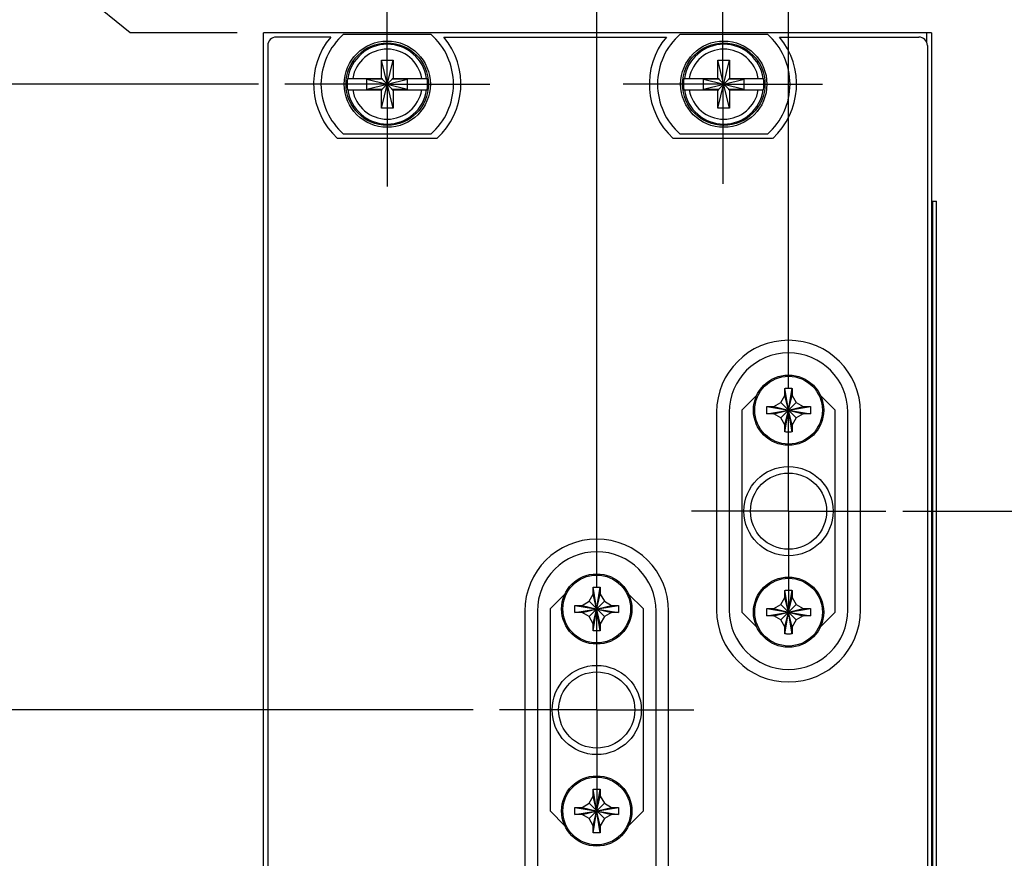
# Model space of a CAD drawing. Header units: inches. Extents: x 0.2 to 16.8, y 0.1 to 10.8.
# Tile 4 of 15: x 2.6 to 4.9, y 5.7 to 7.7. Entities that reach past the tile are written whole.
import ezdxf

# ---------------------------------------------------------------- set-up
doc = ezdxf.new("R2010")
doc.units = ezdxf.units.IN
doc.header["$LTSCALE"] = 0.935
doc.header["$MEASUREMENT"] = 0
doc.linetypes.add('CENTER', pattern=[0.6, 0.375, -0.075, 0.075, -0.075])
doc.layers.get('0').update_dxf_attribs({"linetype": 'CONTINUOUS'})
doc.layers.add('DEFAULT_1', color=7, linetype='CENTER')
doc.layers.add('DIMENSIONS', color=7, linetype='CONTINUOUS')
doc.styles.get("Standard").update_dxf_attribs({"font": 'txt', "width": 0.8})
doc.dimstyles.new('DIMSTYLE_2', dxfattribs={"dimtxt": 0.125, "dimasz": 0.18, "dimexe": 0.18, "dimexo": 0.0625, "dimgap": 0.09, "dimtad": 0, "dimtih": 1, "dimtoh": 1, "dimdec": 3, "dimzin": 4, "dimdsep": 46, "dimtxsty": 'STANDARD', "dimblk": '_FILLED', "dimblk1": '_FILLED', "dimblk2": '_FILLED', "dimcen": 0.09, "dimadec": 0, "dimazin": 0, "dimtp": 0.005, "dimtm": 0.005, "dimtfac": 1, "dimtdec": 3, "dimtofl": 0, "dimtmove": 0, "dimatfit": 3, "dimldrblk": '_FILLED', "dimfxl": 1, "dimtolj": 1, "dimtzin": 4, "dimarcsym": 0})

# ---------------------------------------------------------------- blocks, each defined once
blk = doc.blocks.new('*D7')
at = {"layer": 'DIMENSIONS', "color": 2, "linetype": 'CONTINUOUS'}
blk.add_line((3.9525, 6.3734), (3.9525, 8.3766), dxfattribs=at)
at = {"layer": 'DIMENSIONS', "color": 2, "linetype": 'CONTINUOUS', "width": 0.8}
for s, p in [(']', (4.015, 9.8641)), ('12.65', (4.015, 9.3641)), ('[', (4.015, 9.2641)), ('.498', (4.015, 8.7391)), ('3X ', (4.015, 8.4391))]:
    blk.add_text(s, height=0.125, rotation=90, dxfattribs=at).set_placement(p)
blk = doc.blocks.new('_FILLED')
at = {"color": 0, "linetype": 'BYBLOCK'}
blk.add_solid([(0, 0), (-1, 0.174), (-1, -0.174)], dxfattribs=at)
blk = doc.blocks.new('*D8')
at = {"layer": 'DIMENSIONS', "color": 2, "linetype": 'CONTINUOUS'}
blk.add_line((4.4085, 6.8459), (4.4085, 8.3766), dxfattribs=at)
at = {"layer": 'DIMENSIONS', "color": 2, "linetype": 'CONTINUOUS', "width": 0.8}
for s, p in [(']', (4.471, 9.8641)), ('24.23', (4.471, 9.3641)), ('[', (4.471, 9.2641)), ('.954', (4.471, 8.7391)), ('3X ', (4.471, 8.4391))]:
    blk.add_text(s, height=0.125, rotation=90, dxfattribs=at).set_placement(p)
blk = doc.blocks.new('*D10')
at = {"layer": 'DIMENSIONS', "color": 2, "linetype": 'CONTINUOUS'}
for p, q in [((2.6976, 7.8073), (2.473, 7.8073)), ((2.8435, 7.6891), (2.6976, 7.8073)), ((3.098, 7.6891), (2.8435, 7.6891))]:
    blk.add_line(p, q, dxfattribs=at)
at = {"layer": 'DIMENSIONS', "color": 2, "linetype": 'CONTINUOUS', "width": 0.8}
for s, p in [('.122', (1.3855, 7.7448)), ('[', (1.9105, 7.7448)), ('3.1', (2.0105, 7.7448)), (']', (2.3105, 7.7448))]:
    blk.add_text(s, height=0.125, dxfattribs=at).set_placement(p)
blk = doc.blocks.new('*D11')
at = {"layer": 'DIMENSIONS', "color": 2, "linetype": 'CONTINUOUS'}
blk.add_line((4.68, 6.5524), (5.4477, 6.5524), dxfattribs=at)
at = {"layer": 'DIMENSIONS', "color": 2, "linetype": 'CONTINUOUS', "width": 0.8}
for s, p in [('[', (6.2352, 6.4899)), (']', (6.8352, 6.4899)), ('1.015', (5.6102, 6.4899)), ('25.77', (6.3352, 6.4899)), ('-', (5.5102, 6.4899))]:
    blk.add_text(s, height=0.125, dxfattribs=at).set_placement(p)
blk = doc.blocks.new('*D12')
at = {"layer": 'DIMENSIONS', "color": 2, "linetype": 'CONTINUOUS'}
blk.add_line((3.659, 6.0799), (2.473, 6.0799), dxfattribs=at)
at = {"layer": 'DIMENSIONS', "color": 2, "linetype": 'CONTINUOUS', "width": 0.8}
for s, p in [('1.487', (1.0855, 6.0174)), ('[', (1.7105, 6.0174)), ('37.77', (1.8105, 6.0174)), (']', (2.3105, 6.0174)), ('-', (0.9855, 6.0174))]:
    blk.add_text(s, height=0.125, dxfattribs=at).set_placement(p)
blk = doc.blocks.new('*D13')
at = {"layer": 'DIMENSIONS', "color": 2, "linetype": 'CONTINUOUS'}
blk.add_line((4.702, 4.7749), (5.4477, 4.7749), dxfattribs=at)
at = {"layer": 'DIMENSIONS', "color": 2, "linetype": 'CONTINUOUS', "width": 0.8}
for s, p in [('[', (6.2352, 4.7124)), (']', (6.8352, 4.7124)), ('2.792', (5.6102, 4.7124)), ('70.92', (6.3352, 4.7124)), ('-', (5.5102, 4.7124))]:
    blk.add_text(s, height=0.125, dxfattribs=at).set_placement(p)
blk = doc.blocks.new('*D14')
at = {"layer": 'DIMENSIONS', "color": 2, "linetype": 'CONTINUOUS'}
blk.add_line((4.702, 3.9316), (5.4477, 3.9316), dxfattribs=at)
at = {"layer": 'DIMENSIONS', "color": 2, "linetype": 'CONTINUOUS', "width": 0.8}
for s, p in [('[', (6.2352, 3.8691)), (']', (6.8352, 3.8691)), ('3.635', (5.6102, 3.8691)), ('92.34', (6.3352, 3.8691)), ('-', (5.5102, 3.8691))]:
    blk.add_text(s, height=0.125, dxfattribs=at).set_placement(p)
blk = doc.blocks.new('*D15')
at = {"layer": 'DIMENSIONS', "color": 2, "linetype": 'CONTINUOUS'}
blk.add_line((3.659, 4.6699), (2.473, 4.6699), dxfattribs=at)
at = {"layer": 'DIMENSIONS', "color": 2, "linetype": 'CONTINUOUS', "width": 0.8}
for s, p in [('2.897', (1.0855, 4.6074)), ('[', (1.7105, 4.6074)), ('73.59', (1.8105, 4.6074)), (']', (2.3105, 4.6074)), ('-', (0.9855, 4.6074))]:
    blk.add_text(s, height=0.125, dxfattribs=at).set_placement(p)
blk = doc.blocks.new('*D16')
at = {"layer": 'DIMENSIONS', "color": 2, "linetype": 'CONTINUOUS'}
blk.add_line((3.659, 5.3749), (2.473, 5.3749), dxfattribs=at)
at = {"layer": 'DIMENSIONS', "color": 2, "linetype": 'CONTINUOUS', "width": 0.8}
for s, p in [('2.192', (1.0855, 5.3124)), ('[', (1.7105, 5.3124)), ('55.68', (1.8105, 5.3124)), (']', (2.3105, 5.3124)), ('-', (0.9855, 5.3124))]:
    blk.add_text(s, height=0.125, dxfattribs=at).set_placement(p)
blk = doc.blocks.new('*D17')
at = {"layer": 'DIMENSIONS', "color": 2, "linetype": 'CONTINUOUS'}
blk.add_line((3.158, 2.7462), (2.473, 2.7462), dxfattribs=at)
at = {"layer": 'DIMENSIONS', "color": 2, "linetype": 'CONTINUOUS', "width": 0.8}
for s, p in [('2X -', (0.5855, 2.6837)), ('4.821', (0.9855, 2.6837)), ('[', (1.6105, 2.6837)), ('122.45', (1.7105, 2.6837)), (']', (2.3105, 2.6837))]:
    blk.add_text(s, height=0.125, dxfattribs=at).set_placement(p)
blk = doc.blocks.new('*D18')
at = {"layer": 'DIMENSIONS', "color": 2, "linetype": 'CONTINUOUS'}
blk.add_line((3.1485, 7.5671), (2.473, 7.5671), dxfattribs=at)
at = {"layer": 'DIMENSIONS', "color": 2, "linetype": 'CONTINUOUS', "width": 0.8}
for s, p in [('2X ', (1.2855, 7.5046)), ('.000', (1.5855, 7.5046)), ('[', (2.1105, 7.5046)), ('0', (2.2105, 7.5046)), (']', (2.3105, 7.5046))]:
    blk.add_text(s, height=0.125, dxfattribs=at).set_placement(p)

msp = doc.modelspace()

# ---------------------------------------------------------------- linework, layer by layer
at = {"color": 7, "linetype": 'CONTINUOUS'}
for p, q in [((3.1605, 2.5512), (3.1605, 7.6891)), ((4.7485, 7.6891), (3.1605, 7.6891)), ((3.32, 7.6791), (3.1905, 7.6791)), ((3.3507, 7.6856), (3.5582, 7.6856)), ((3.589, 7.6791), (4.118, 7.6791)), ((4.1507, 7.6856), (4.3582, 7.6856)), ((4.387, 7.6791), (4.7185, 7.6791)), ((4.7485, 7.6891), (4.7485, 2.6261)), ((3.1705, 7.6591), (3.1705, 3.5891)), ((4.7385, 7.6591), (4.7385, 2.6561)), ((3.4407, 7.51), (3.4683, 7.6242)), ((3.4407, 7.5808), (3.4407, 7.6242)), ((3.4683, 7.51), (3.4407, 7.6242)), ((3.4407, 7.6242), (3.4683, 7.6242)), ((3.4683, 7.6242), (3.4683, 7.5808)), ((4.2407, 7.51), (4.2683, 7.6242)), ((4.2407, 7.5808), (4.2407, 7.6242)), ((4.2683, 7.51), (4.2407, 7.6242)), ((4.2407, 7.6242), (4.2683, 7.6242)), ((4.2683, 7.6242), (4.2683, 7.5808)), ((3.3598, 7.5808), (3.4428, 7.5808)), ((3.406, 7.5554), (3.406, 7.5788)), ((3.406, 7.5788), (3.503, 7.5554)), ((3.406, 7.5554), (3.503, 7.5788)), ((3.4428, 7.5788), (3.406, 7.5788)), ((3.4428, 7.5808), (3.4428, 7.5788)), ((3.4428, 7.5554), (3.4662, 7.5788)), ((3.4662, 7.5554), (3.4428, 7.5788)), ((3.4662, 7.5808), (3.4662, 7.5788)), ((3.4662, 7.5808), (3.5491, 7.5808)), ((3.503, 7.5788), (3.4662, 7.5788)), ((3.503, 7.5554), (3.503, 7.5788)), ((4.1598, 7.5808), (4.2428, 7.5808)), ((4.206, 7.5554), (4.206, 7.5788)), ((4.206, 7.5554), (4.303, 7.5788)), ((4.2428, 7.5788), (4.206, 7.5788)), ((4.206, 7.5788), (4.303, 7.5554)), ((4.2428, 7.5808), (4.2428, 7.5788)), ((4.2428, 7.5554), (4.2662, 7.5788)), ((4.2662, 7.5554), (4.2428, 7.5788)), ((4.2662, 7.5808), (4.2662, 7.5788)), ((4.2662, 7.5808), (4.3491, 7.5808)), ((4.303, 7.5788), (4.2662, 7.5788)), ((4.303, 7.5554), (4.303, 7.5788)), ((3.3598, 7.5533), (3.4428, 7.5533)), ((3.406, 7.5554), (3.4428, 7.5554)), ((3.4407, 7.51), (3.4407, 7.5533)), ((3.4428, 7.5533), (3.4428, 7.5554)), ((3.4662, 7.5533), (3.4662, 7.5554)), ((3.4662, 7.5554), (3.503, 7.5554)), ((3.4662, 7.5533), (3.5491, 7.5533)), ((3.4683, 7.5533), (3.4683, 7.51)), ((4.1598, 7.5533), (4.2428, 7.5533)), ((4.206, 7.5554), (4.2428, 7.5554)), ((4.2407, 7.51), (4.2407, 7.5533)), ((4.2428, 7.5533), (4.2428, 7.5554)), ((4.2662, 7.5533), (4.2662, 7.5554)), ((4.2662, 7.5554), (4.303, 7.5554)), ((4.2662, 7.5533), (4.3491, 7.5533)), ((4.2683, 7.5533), (4.2683, 7.51)), ((3.4683, 7.51), (3.4407, 7.51)), ((4.2683, 7.51), (4.2407, 7.51)), ((3.5582, 7.4486), (3.3507, 7.4486)), ((4.3582, 7.4486), (4.1507, 7.4486)), ((3.5727, 7.4381), (3.3362, 7.4381)), ((4.3707, 7.4381), (4.1342, 7.4381)), ((4.7485, 7.2891), (4.7602, 7.2891)), ((4.7602, 3.2891), (4.7602, 7.2891)), ((4.4, 6.7406), (4.417, 6.8442)), ((4.417, 6.7406), (4.4, 6.8442)), ((4.4, 6.8274), (4.4, 6.8437)), ((4.417, 6.8437), (4.417, 6.8274)), ((4.333, 6.8279), (4.2975, 6.7924)), ((4.3903, 6.8106), (4.4, 6.8274)), ((4.4, 6.7574), (4.417, 6.8274)), ((4.417, 6.7574), (4.4, 6.8274)), ((4.417, 6.8274), (4.4267, 6.8106)), ((4.5195, 6.7924), (4.484, 6.8279)), ((4.2975, 6.7924), (4.2975, 6.3124)), ((4.3567, 6.7839), (4.4603, 6.8009)), ((4.3567, 6.8009), (4.4603, 6.7839)), ((4.3572, 6.8009), (4.3735, 6.8009)), ((4.3735, 6.8009), (4.3903, 6.8106)), ((4.3735, 6.7839), (4.4435, 6.8009)), ((4.3735, 6.8009), (4.4435, 6.7839)), ((4.3903, 6.7742), (4.4267, 6.8106)), ((4.4267, 6.7742), (4.3903, 6.8106)), ((4.4267, 6.8106), (4.4435, 6.8009)), ((4.4435, 6.8009), (4.4598, 6.8009)), ((4.5195, 6.3124), (4.5195, 6.7924)), ((4.2375, 6.7874), (4.2375, 6.3174)), ((4.2675, 6.7874), (4.2675, 6.3174)), ((4.3735, 6.7839), (4.3572, 6.7839)), ((4.3903, 6.7742), (4.3735, 6.7839)), ((4.4, 6.7574), (4.3903, 6.7742)), ((4.4267, 6.7742), (4.417, 6.7574)), ((4.4435, 6.7839), (4.4267, 6.7742)), ((4.4598, 6.7839), (4.4435, 6.7839)), ((4.5495, 6.3174), (4.5495, 6.7874)), ((4.5795, 6.3174), (4.5795, 6.7874)), ((4.4, 6.7411), (4.4, 6.7574)), ((4.417, 6.7574), (4.417, 6.7411)), ((3.944, 6.2681), (3.961, 6.3717)), ((3.961, 6.2681), (3.944, 6.3717)), ((3.944, 6.3549), (3.944, 6.3712)), ((3.961, 6.3712), (3.961, 6.3549)), ((3.877, 6.3554), (3.8415, 6.3199)), ((3.9343, 6.3381), (3.944, 6.3549)), ((3.944, 6.2849), (3.961, 6.3549)), ((3.961, 6.2849), (3.944, 6.3549)), ((3.961, 6.3549), (3.9707, 6.3381)), ((4.0635, 6.3199), (4.028, 6.3554)), ((4.3903, 6.3306), (4.4, 6.3474)), ((4.4, 6.2606), (4.417, 6.3642)), ((4.417, 6.2606), (4.4, 6.3642)), ((4.4, 6.3474), (4.4, 6.3637)), ((4.4, 6.2774), (4.417, 6.3474)), ((4.417, 6.2774), (4.4, 6.3474)), ((4.417, 6.3637), (4.417, 6.3474)), ((4.417, 6.3474), (4.4267, 6.3306)), ((3.9007, 6.3114), (4.0043, 6.3284)), ((3.9007, 6.3284), (4.0043, 6.3114)), ((3.9012, 6.3284), (3.9175, 6.3284)), ((3.9175, 6.3284), (3.9343, 6.3381)), ((3.9175, 6.3114), (3.9875, 6.3284)), ((3.9175, 6.3284), (3.9875, 6.3114)), ((3.9343, 6.3017), (3.9707, 6.3381)), ((3.9707, 6.3017), (3.9343, 6.3381)), ((3.9707, 6.3381), (3.9875, 6.3284)), ((3.9875, 6.3284), (4.0038, 6.3284)), ((4.3567, 6.3039), (4.4603, 6.3209)), ((4.3567, 6.3209), (4.4603, 6.3039)), ((4.3572, 6.3209), (4.3735, 6.3209)), ((4.3735, 6.3209), (4.3903, 6.3306)), ((4.3735, 6.3039), (4.4435, 6.3209)), ((4.3735, 6.3209), (4.4435, 6.3039)), ((4.3903, 6.2942), (4.4267, 6.3306)), ((4.4267, 6.2942), (4.3903, 6.3306)), ((4.4267, 6.3306), (4.4435, 6.3209)), ((4.4435, 6.3209), (4.4598, 6.3209)), ((3.7815, 6.3149), (3.7815, 4.4349)), ((3.8115, 6.3149), (3.8115, 4.4349)), ((3.8415, 6.3199), (3.8415, 5.8399)), ((3.9175, 6.3114), (3.9012, 6.3114)), ((3.9343, 6.3017), (3.9175, 6.3114)), ((3.944, 6.2849), (3.9343, 6.3017)), ((3.9707, 6.3017), (3.961, 6.2849)), ((3.9875, 6.3114), (3.9707, 6.3017)), ((4.0038, 6.3114), (3.9875, 6.3114)), ((4.0635, 5.8399), (4.0635, 6.3199)), ((4.0935, 4.4349), (4.0935, 6.3149)), ((4.1235, 4.4349), (4.1235, 6.3149)), ((4.2975, 6.3124), (4.333, 6.2769)), ((4.3735, 6.3039), (4.3572, 6.3039)), ((4.3903, 6.2942), (4.3735, 6.3039)), ((4.4435, 6.3039), (4.4267, 6.2942)), ((4.4598, 6.3039), (4.4435, 6.3039)), ((4.484, 6.2769), (4.5195, 6.3124)), ((3.944, 6.2686), (3.944, 6.2849)), ((3.961, 6.2849), (3.961, 6.2686)), ((4.4, 6.2774), (4.3903, 6.2942)), ((4.4, 6.2611), (4.4, 6.2774)), ((4.4267, 6.2942), (4.417, 6.2774)), ((4.417, 6.2774), (4.417, 6.2611)), ((3.944, 5.7881), (3.961, 5.8917)), ((3.961, 5.7881), (3.944, 5.8917)), ((3.944, 5.8749), (3.944, 5.8912)), ((3.961, 5.8912), (3.961, 5.8749)), ((3.9175, 5.8484), (3.9343, 5.8581)), ((3.9343, 5.8581), (3.944, 5.8749)), ((3.9343, 5.8217), (3.9707, 5.8581)), ((3.9707, 5.8217), (3.9343, 5.8581)), ((3.944, 5.8049), (3.961, 5.8749)), ((3.961, 5.8049), (3.944, 5.8749)), ((3.961, 5.8749), (3.9707, 5.8581)), ((3.9707, 5.8581), (3.9875, 5.8484)), ((3.8415, 5.8399), (3.877, 5.8044)), ((3.9007, 5.8314), (4.0043, 5.8484)), ((3.9007, 5.8484), (4.0043, 5.8314)), ((3.9012, 5.8484), (3.9175, 5.8484)), ((3.9175, 5.8314), (3.9012, 5.8314)), ((3.9175, 5.8314), (3.9875, 5.8484)), ((3.9175, 5.8484), (3.9875, 5.8314)), ((3.9343, 5.8217), (3.9175, 5.8314)), ((3.9875, 5.8314), (3.9707, 5.8217)), ((3.9875, 5.8484), (4.0038, 5.8484)), ((4.0038, 5.8314), (3.9875, 5.8314)), ((4.028, 5.8044), (4.0635, 5.8399)), ((3.944, 5.8049), (3.9343, 5.8217)), ((3.9707, 5.8217), (3.961, 5.8049)), ((3.944, 5.7886), (3.944, 5.8049)), ((3.961, 5.8049), (3.961, 5.7886))]:
    msp.add_line(p, q, dxfattribs=at)
at = {"color": 9, "linetype": 'CONTINUOUS'}
for p, q in [((4.7365, 7.6891), (4.7365, 7.6676)), ((4.7514, 3.2891), (4.7514, 7.2891)), ((4.76, 3.2891), (4.76, 7.2891))]:
    msp.add_line(p, q, dxfattribs=at)
at = {"color": 7, "linetype": 'CONTINUOUS'}
for centre, radius in [((3.4545, 7.5671), 0.1025), ((3.4545, 7.5671), 0.098), ((4.2545, 7.5671), 0.1025), ((4.2545, 7.5671), 0.098), ((4.4085, 6.7924), 0.0835), ((4.4085, 6.5524), 0.106), ((4.4085, 6.5524), 0.0905), ((3.9525, 6.3199), 0.0835), ((4.4085, 6.3124), 0.0835), ((3.9525, 6.0799), 0.106), ((3.9525, 6.0799), 0.0905), ((3.9525, 5.8399), 0.0835)]:
    msp.add_circle(centre, radius, dxfattribs=at)
at = {"color": 9, "linetype": 'CONTINUOUS'}
for centre in [(4.4085, 6.7924), (3.9525, 6.3199), (4.4085, 6.3124), (3.9525, 5.8399)]:
    msp.add_circle(centre, 0.0805, dxfattribs=at)
at = {"color": 7, "linetype": 'CONTINUOUS'}
for centre, radius, start, end in [((3.1905, 7.6591), 0.02, 90, 180), ((3.4545, 7.5671), 0.175, 140.2082, 227.4886), ((3.4545, 7.5671), 0.1575, 131.203, 228.797), ((3.4545, 7.5671), 0.1575, 311.203, 48.797), ((3.4545, 7.5671), 0.175, 312.5114, 39.7918), ((4.2525, 7.5671), 0.175, 140.2082, 227.4886), ((4.2545, 7.5671), 0.1575, 131.203, 228.797), ((4.2545, 7.5671), 0.1575, 311.203, 48.797), ((4.2525, 7.5671), 0.175, 312.5114, 39.7918), ((4.7185, 7.6591), 0.02, 0, 90), ((3.4545, 7.5671), 0.0956, 171.7166, 188.2834), ((3.4545, 7.5671), 0.0956, 351.7166, 8.2834), ((4.2545, 7.5671), 0.0956, 171.7166, 188.2834), ((4.2545, 7.5671), 0.0956, 351.7166, 8.2834), ((4.4085, 6.7874), 0.171, 0, 180), ((4.4085, 6.7874), 0.141, 0, 180), ((3.9525, 6.3149), 0.171, 0, 180), ((3.9525, 6.3149), 0.141, 0, 180), ((4.4085, 6.3174), 0.171, 180, 360), ((4.4085, 6.3174), 0.141, 180, 360)]:
    msp.add_arc(centre, radius, start, end, dxfattribs=at)
at = {"color": 9, "linetype": 'CONTINUOUS'}
for centre, radius, start, end in [((3.4545, 7.5671), 0.0947, 8.3637, 171.6363), ((4.2545, 7.5671), 0.0947, 8.3637, 171.6363), ((3.4545, 7.5671), 0.0832, 9.5336, 170.4664), ((4.2545, 7.5671), 0.0832, 9.5336, 170.4664), ((3.4545, 7.5671), 0.0947, 188.3637, 351.6363), ((3.4545, 7.5671), 0.0832, 189.5336, 350.4664), ((4.2545, 7.5671), 0.0947, 188.3637, 351.6363), ((4.2545, 7.5671), 0.0832, 189.5336, 350.4664)]:
    msp.add_arc(centre, radius, start, end, dxfattribs=at)
at = {"color": 7, "linetype": 'CONTINUOUS'}
for points, knots in [([(4.4, 6.8442), (4.4009, 6.8443), (4.4028, 6.8443), (4.4057, 6.8444), (4.4075, 6.8444), (4.4085, 6.8444)], [0, 0, 0, 0, 0.331666, 0.664945, 1, 1, 1, 1]), ([(4.4, 6.8437), (4.4, 6.8438), (4.4, 6.844), (4.4, 6.8442), (4.4, 6.8442)], [0, 0, 0, 0, 0.499808, 1, 1, 1, 1]), ([(4.4085, 6.8444), (4.4094, 6.8444), (4.4113, 6.8444), (4.4141, 6.8443), (4.416, 6.8443), (4.417, 6.8442)], [0, 0, 0, 0, 0.334996, 0.668265, 1, 1, 1, 1]), ([(4.417, 6.8442), (4.417, 6.8442), (4.417, 6.844), (4.417, 6.8438), (4.417, 6.8437)], [0, 0, 0, 0, 0.500108, 1, 1, 1, 1]), ([(4.3567, 6.7839), (4.3566, 6.7858), (4.3565, 6.7896), (4.3565, 6.7952), (4.3566, 6.799), (4.3567, 6.8009)], [0, 0, 0, 0, 0.332873, 0.667127, 1, 1, 1, 1]), ([(4.3567, 6.8009), (4.3567, 6.8009), (4.3569, 6.8009), (4.3571, 6.8009), (4.3572, 6.8009)], [0, 0, 0, 0, 0.5002, 1, 1, 1, 1]), ([(4.4598, 6.8009), (4.4599, 6.8009), (4.4601, 6.8009), (4.4602, 6.8009), (4.4603, 6.8009)], [0, 0, 0, 0, 0.499809, 1, 1, 1, 1]), ([(4.4603, 6.8009), (4.4604, 6.799), (4.4605, 6.7952), (4.4605, 6.7896), (4.4604, 6.7858), (4.4603, 6.7839)], [0, 0, 0, 0, 0.332873, 0.667127, 1, 1, 1, 1]), ([(4.3572, 6.7839), (4.3571, 6.7839), (4.3569, 6.7839), (4.3567, 6.7839), (4.3567, 6.7839)], [0, 0, 0, 0, 0.499808, 1, 1, 1, 1]), ([(4.4603, 6.7839), (4.4602, 6.7839), (4.4601, 6.7839), (4.4599, 6.7839), (4.4598, 6.7839)], [0, 0, 0, 0, 0.5002, 1, 1, 1, 1]), ([(4.4, 6.7406), (4.4, 6.7407), (4.4, 6.7409), (4.4, 6.741), (4.4, 6.7411)], [0, 0, 0, 0, 0.5002, 1, 1, 1, 1]), ([(4.4085, 6.7404), (4.4075, 6.7404), (4.4057, 6.7404), (4.4028, 6.7405), (4.4009, 6.7405), (4.4, 6.7406)], [0, 0, 0, 0, 0.334996, 0.668265, 1, 1, 1, 1]), ([(4.417, 6.7406), (4.416, 6.7405), (4.4141, 6.7405), (4.4113, 6.7404), (4.4094, 6.7404), (4.4085, 6.7404)], [0, 0, 0, 0, 0.331666, 0.664945, 1, 1, 1, 1]), ([(4.417, 6.7411), (4.417, 6.741), (4.417, 6.7409), (4.417, 6.7407), (4.417, 6.7406)], [0, 0, 0, 0, 0.49981, 1, 1, 1, 1]), ([(3.944, 6.3717), (3.9449, 6.3718), (3.9468, 6.3718), (3.9497, 6.3719), (3.9515, 6.3719), (3.9525, 6.3719)], [0, 0, 0, 0, 0.331666, 0.664945, 1, 1, 1, 1]), ([(3.944, 6.3712), (3.944, 6.3713), (3.944, 6.3715), (3.944, 6.3717), (3.944, 6.3717)], [0, 0, 0, 0, 0.499808, 1, 1, 1, 1]), ([(3.9525, 6.3719), (3.9534, 6.3719), (3.9553, 6.3719), (3.9581, 6.3718), (3.96, 6.3718), (3.961, 6.3717)], [0, 0, 0, 0, 0.334996, 0.668265, 1, 1, 1, 1]), ([(3.961, 6.3717), (3.961, 6.3717), (3.961, 6.3715), (3.961, 6.3713), (3.961, 6.3712)], [0, 0, 0, 0, 0.500108, 1, 1, 1, 1]), ([(4.4, 6.3642), (4.4009, 6.3643), (4.4028, 6.3643), (4.4057, 6.3644), (4.4075, 6.3644), (4.4085, 6.3644)], [0, 0, 0, 0, 0.331666, 0.664945, 1, 1, 1, 1]), ([(4.4, 6.3637), (4.4, 6.3638), (4.4, 6.364), (4.4, 6.3642), (4.4, 6.3642)], [0, 0, 0, 0, 0.499808, 1, 1, 1, 1]), ([(4.4085, 6.3644), (4.4094, 6.3644), (4.4113, 6.3644), (4.4141, 6.3643), (4.416, 6.3643), (4.417, 6.3642)], [0, 0, 0, 0, 0.334996, 0.668265, 1, 1, 1, 1]), ([(4.417, 6.3642), (4.417, 6.3642), (4.417, 6.364), (4.417, 6.3638), (4.417, 6.3637)], [0, 0, 0, 0, 0.500108, 1, 1, 1, 1]), ([(3.9007, 6.3114), (3.9006, 6.3133), (3.9005, 6.3171), (3.9005, 6.3227), (3.9006, 6.3265), (3.9007, 6.3284)], [0, 0, 0, 0, 0.332873, 0.667127, 1, 1, 1, 1]), ([(3.9007, 6.3284), (3.9007, 6.3284), (3.9009, 6.3284), (3.9011, 6.3284), (3.9012, 6.3284)], [0, 0, 0, 0, 0.5002, 1, 1, 1, 1]), ([(4.0038, 6.3284), (4.0039, 6.3284), (4.0041, 6.3284), (4.0042, 6.3284), (4.0043, 6.3284)], [0, 0, 0, 0, 0.499809, 1, 1, 1, 1]), ([(4.0043, 6.3284), (4.0044, 6.3265), (4.0045, 6.3227), (4.0045, 6.3171), (4.0044, 6.3133), (4.0043, 6.3114)], [0, 0, 0, 0, 0.332873, 0.667127, 1, 1, 1, 1]), ([(4.3567, 6.3039), (4.3566, 6.3058), (4.3565, 6.3096), (4.3565, 6.3152), (4.3566, 6.319), (4.3567, 6.3209)], [0, 0, 0, 0, 0.332873, 0.667127, 1, 1, 1, 1]), ([(4.3567, 6.3209), (4.3567, 6.3209), (4.3569, 6.3209), (4.3571, 6.3209), (4.3572, 6.3209)], [0, 0, 0, 0, 0.5002, 1, 1, 1, 1]), ([(4.4598, 6.3209), (4.4599, 6.3209), (4.4601, 6.3209), (4.4602, 6.3209), (4.4603, 6.3209)], [0, 0, 0, 0, 0.499809, 1, 1, 1, 1]), ([(4.4603, 6.3209), (4.4604, 6.319), (4.4605, 6.3152), (4.4605, 6.3096), (4.4604, 6.3058), (4.4603, 6.3039)], [0, 0, 0, 0, 0.332873, 0.667127, 1, 1, 1, 1]), ([(3.9012, 6.3114), (3.9011, 6.3114), (3.9009, 6.3114), (3.9007, 6.3114), (3.9007, 6.3114)], [0, 0, 0, 0, 0.499808, 1, 1, 1, 1]), ([(4.0043, 6.3114), (4.0042, 6.3114), (4.0041, 6.3114), (4.0039, 6.3114), (4.0038, 6.3114)], [0, 0, 0, 0, 0.5002, 1, 1, 1, 1]), ([(4.3572, 6.3039), (4.3571, 6.3039), (4.3569, 6.3039), (4.3567, 6.3039), (4.3567, 6.3039)], [0, 0, 0, 0, 0.499808, 1, 1, 1, 1]), ([(4.4603, 6.3039), (4.4602, 6.3039), (4.4601, 6.3039), (4.4599, 6.3039), (4.4598, 6.3039)], [0, 0, 0, 0, 0.5002, 1, 1, 1, 1]), ([(3.944, 6.2681), (3.944, 6.2682), (3.944, 6.2684), (3.944, 6.2685), (3.944, 6.2686)], [0, 0, 0, 0, 0.5002, 1, 1, 1, 1]), ([(3.9525, 6.2679), (3.9515, 6.2679), (3.9497, 6.2679), (3.9468, 6.268), (3.9449, 6.268), (3.944, 6.2681)], [0, 0, 0, 0, 0.334996, 0.668265, 1, 1, 1, 1]), ([(3.961, 6.2681), (3.96, 6.268), (3.9581, 6.268), (3.9553, 6.2679), (3.9534, 6.2679), (3.9525, 6.2679)], [0, 0, 0, 0, 0.331666, 0.664945, 1, 1, 1, 1]), ([(3.961, 6.2686), (3.961, 6.2685), (3.961, 6.2684), (3.961, 6.2682), (3.961, 6.2681)], [0, 0, 0, 0, 0.49981, 1, 1, 1, 1]), ([(4.4, 6.2606), (4.4, 6.2607), (4.4, 6.2609), (4.4, 6.261), (4.4, 6.2611)], [0, 0, 0, 0, 0.5002, 1, 1, 1, 1]), ([(4.4085, 6.2604), (4.4075, 6.2604), (4.4057, 6.2604), (4.4028, 6.2605), (4.4009, 6.2605), (4.4, 6.2606)], [0, 0, 0, 0, 0.334996, 0.668265, 1, 1, 1, 1]), ([(4.417, 6.2606), (4.416, 6.2605), (4.4141, 6.2605), (4.4113, 6.2604), (4.4094, 6.2604), (4.4085, 6.2604)], [0, 0, 0, 0, 0.331666, 0.664945, 1, 1, 1, 1]), ([(4.417, 6.2611), (4.417, 6.261), (4.417, 6.2609), (4.417, 6.2607), (4.417, 6.2606)], [0, 0, 0, 0, 0.49981, 1, 1, 1, 1]), ([(3.944, 5.8917), (3.9449, 5.8918), (3.9468, 5.8918), (3.9497, 5.8919), (3.9515, 5.8919), (3.9525, 5.8919)], [0, 0, 0, 0, 0.331666, 0.664945, 1, 1, 1, 1]), ([(3.944, 5.8912), (3.944, 5.8913), (3.944, 5.8915), (3.944, 5.8917), (3.944, 5.8917)], [0, 0, 0, 0, 0.499808, 1, 1, 1, 1]), ([(3.9525, 5.8919), (3.9534, 5.8919), (3.9553, 5.8919), (3.9581, 5.8918), (3.96, 5.8918), (3.961, 5.8917)], [0, 0, 0, 0, 0.334996, 0.668265, 1, 1, 1, 1]), ([(3.961, 5.8917), (3.961, 5.8917), (3.961, 5.8915), (3.961, 5.8913), (3.961, 5.8912)], [0, 0, 0, 0, 0.500108, 1, 1, 1, 1]), ([(3.9007, 5.8314), (3.9006, 5.8333), (3.9005, 5.8371), (3.9005, 5.8427), (3.9006, 5.8465), (3.9007, 5.8484)], [0, 0, 0, 0, 0.332873, 0.667127, 1, 1, 1, 1]), ([(3.9007, 5.8484), (3.9007, 5.8484), (3.9009, 5.8484), (3.9011, 5.8484), (3.9012, 5.8484)], [0, 0, 0, 0, 0.5002, 1, 1, 1, 1]), ([(3.9012, 5.8314), (3.9011, 5.8314), (3.9009, 5.8314), (3.9007, 5.8314), (3.9007, 5.8314)], [0, 0, 0, 0, 0.499808, 1, 1, 1, 1]), ([(4.0038, 5.8484), (4.0039, 5.8484), (4.0041, 5.8484), (4.0042, 5.8484), (4.0043, 5.8484)], [0, 0, 0, 0, 0.499809, 1, 1, 1, 1]), ([(4.0043, 5.8314), (4.0042, 5.8314), (4.0041, 5.8314), (4.0039, 5.8314), (4.0038, 5.8314)], [0, 0, 0, 0, 0.5002, 1, 1, 1, 1]), ([(4.0043, 5.8484), (4.0044, 5.8465), (4.0045, 5.8427), (4.0045, 5.8371), (4.0044, 5.8333), (4.0043, 5.8314)], [0, 0, 0, 0, 0.332873, 0.667127, 1, 1, 1, 1]), ([(3.944, 5.7881), (3.944, 5.7882), (3.944, 5.7884), (3.944, 5.7885), (3.944, 5.7886)], [0, 0, 0, 0, 0.5002, 1, 1, 1, 1]), ([(3.9525, 5.7879), (3.9515, 5.7879), (3.9497, 5.7879), (3.9468, 5.788), (3.9449, 5.788), (3.944, 5.7881)], [0, 0, 0, 0, 0.334996, 0.668265, 1, 1, 1, 1]), ([(3.961, 5.7881), (3.96, 5.788), (3.9581, 5.788), (3.9553, 5.7879), (3.9534, 5.7879), (3.9525, 5.7879)], [0, 0, 0, 0, 0.331666, 0.664945, 1, 1, 1, 1]), ([(3.961, 5.7886), (3.961, 5.7885), (3.961, 5.7884), (3.961, 5.7882), (3.961, 5.7881)], [0, 0, 0, 0, 0.49981, 1, 1, 1, 1])]:
    msp.add_open_spline(points, degree=3, knots=knots, dxfattribs=at)
at = {"layer": 'DEFAULT_1', "color": 7, "linetype": 'CENTER'}
for p, q in [((3.4545, 7.5671), (3.4545, 7.8106)), ((4.2525, 7.5671), (4.2525, 7.8041)), ((3.4545, 7.5671), (3.211, 7.5671)), ((3.4545, 7.5671), (3.4545, 7.3236)), ((3.4545, 7.5671), (3.698, 7.5671)), ((4.2525, 7.5671), (4.0155, 7.5671)), ((4.2525, 7.5671), (4.2525, 7.3301)), ((4.2525, 7.5671), (4.4895, 7.5671)), ((4.4085, 6.5524), (4.4085, 6.7834)), ((4.4085, 6.5524), (4.1775, 6.5524)), ((4.4085, 6.5524), (4.4085, 6.3214)), ((4.4085, 6.5524), (4.6395, 6.5524)), ((3.9525, 6.0799), (3.9525, 6.3109)), ((3.9525, 6.0799), (3.7215, 6.0799)), ((3.9525, 6.0799), (3.9525, 5.8489)), ((3.9525, 6.0799), (4.1835, 6.0799))]:
    msp.add_line(p, q, dxfattribs=at)

# ---------------------------------------------------------------- dimensions: what is measured, and where the dimension line sits
at = {"layer": 'DIMENSIONS', "color": 2, "linetype": 'CONTINUOUS'}
for feature_location, offset, dtype, origin, text, picture, middle in [((3.9525, 6.3734), (0, 2.0032), 1, (3.4545, 7.8106), '3X <>', '*D7', (3.9525, 9.2016)), ((4.4085, 6.8459), (0, 1.5307), 1, (3.4545, 7.8106), '3X <>', '*D8', (4.4085, 9.2016)), ((3.148485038, 7.5670667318), (-0.6755, 0), 0, (3.210985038, 7.5670667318), '2X <>', '*D18', (1.847985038, 7.5670667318)), ((3.158, 2.7462), (-0.685, 0), 0, (3.211, 7.5671), '2X -<>', '*D17', (1.498, 2.7462)), ((3.659, 6.0799), (-1.186, 0), 0, (3.211, 7.5671), '-<>', '*D12', (1.698, 6.0799)), ((3.659, 4.6699), (-1.186, 0), 0, (3.211, 7.5671), '-<>', '*D15', (1.698, 4.6699)), ((3.659, 5.3749), (-1.186, 0), 0, (3.211, 7.5671), '-<>', '*D16', (1.698, 5.3749)), ((4.68, 6.5524), (0.7677, 0), 0, (3.4545, 7.5671), '-<>', '*D11', (6.2227, 6.5524)), ((4.702, 4.7749), (0.7457, 0), 0, (3.4545, 7.5671), '-<>', '*D13', (6.2227, 4.7749)), ((4.70199, 3.93162), (0.7457, 0), 0, (3.45449, 7.56707), '-<>', '*D14', (6.22269, 3.93162))]:
    dim = msp.add_ordinate_dim(feature_location=feature_location, offset=offset, dtype=dtype, origin=origin, text=text, dimstyle='DIMSTYLE_2', dxfattribs=at)
    dim.commit()
    dim.dimension.update_dxf_attribs({"geometry": picture, "text_midpoint": middle})
dim = msp.add_ordinate_dim(feature_location=(3.098, 7.6891), offset=(-0.625, 0.1182), dtype=0, origin=(3.211, 7.5671), dimstyle='DIMSTYLE_2', dxfattribs=at)
dim.commit()
dim.dimension.update_dxf_attribs({"geometry": '*D10', "text_midpoint": (1.898, 7.8073)})

doc.saveas('drawing.dxf')
